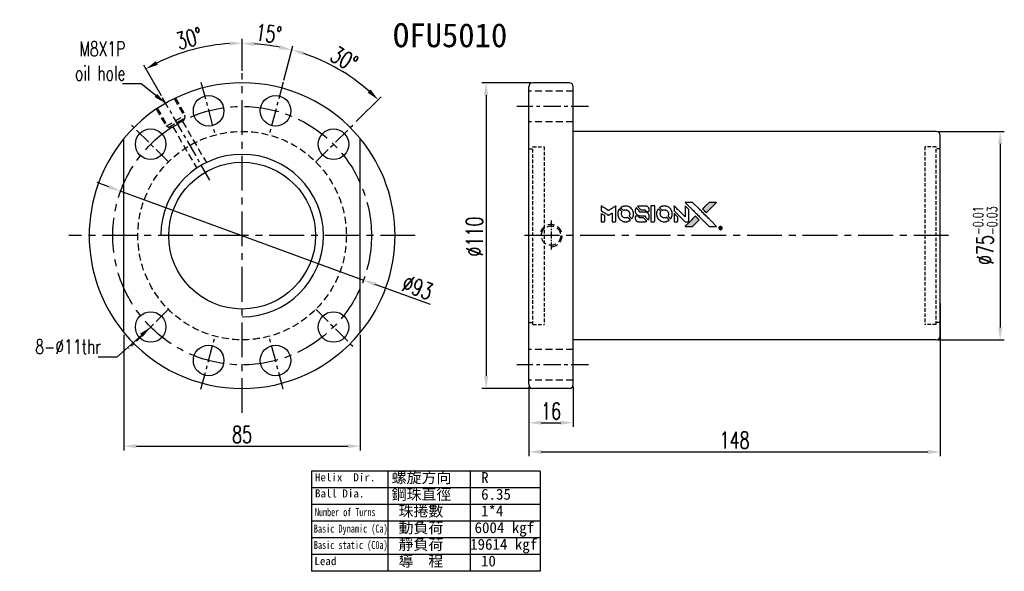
# Model space of a CAD drawing. Extents: x 903 to 1257, y 54 to 253.
import ezdxf
from ezdxf.enums import TextEntityAlignment as Align

# ---------------------------------------------------------------- set-up
doc = ezdxf.new("R2010")
doc.units = 0
doc.header["$MEASUREMENT"] = 0
for name, pattern in [('CENTER', [2, 1.25, -0.25, 0.25, -0.25]), ('DASHED', [0.75, 0.5, -0.25]), ('HIDDEN', [0.375, 0.25, -0.125])]:
    doc.linetypes.add(name, pattern=pattern)
doc.layers.get('0').update_dxf_attribs({"linetype": 'CONTINUOUS'})
for name, color, linetype in [('CHA', 2, 'CONTINUOUS'), ('CL', 1, 'CENTER'), ('DIM', 4, 'CONTINUOUS'), ('HID', 2, 'HIDDEN'), ('OUT', 3, 'CONTINUOUS')]:
    doc.layers.add(name, color=color, linetype=linetype)
doc.styles.add('CHN', font='SIMPLEX.shx', dxfattribs={"width": 0.7, "bigfont": 'CHINESET.shx'})
doc.styles.add('DIM-7', font='SIMPLEX.shx', dxfattribs={"width": 0.7, "bigfont": 'chineset.shx'})
doc.styles.add('T', font='kaiu.ttf')
doc.dimstyles.new('CNS', dxfattribs={"dimscale": 0, "dimtxt": 4, "dimasz": 3, "dimexe": 1, "dimexo": 0.5, "dimgap": 1, "dimtad": 1, "dimdsep": 46, "dimtxsty": 'CHN', "dimcen": 0.09, "dimclrd": 256, "dimclre": 256, "dimclrt": 256, "dimadec": 0, "dimazin": 0, "dimtp": 1, "dimtm": 1, "dimtfac": 0.6, "dimtix": 1, "dimtmove": 2, "dimatfit": 3, "dimfxl": 1, "dimtvp": 0.85, "dimtolj": 1, "dimarcsym": 0})

# ---------------------------------------------------------------- blocks, each defined once
blk = doc.blocks.new('*D12')
at = {"layer": 'DIM', "color": 0, "lineweight": -2, "transparency": 16777216}
for p, q in [((1233.33, 212.32), (1257.11, 212.32)), ((1255.61, 207.82), (1255.61, 141.82)), ((1233.33, 137.32), (1257.11, 137.32))]:
    blk.add_line(p, q, dxfattribs=at)
at = {"layer": 'DIM', "color": 0, "transparency": 16777216}
for points in [[(1254.86, 207.82), (1256.36, 207.82), (1255.61, 212.32)], [(1254.86, 141.82), (1256.36, 141.82), (1255.61, 137.32)]]:
    blk.add_solid(points, dxfattribs=at)
at = {"layer": 'DIM', "color": 0, "transparency": 16777216, "insert": (1250.21, 174.82), "char_height": 6, "attachment_point": 5, "rotation": 90, "style": 'CHN'}
blk.add_mtext('\\A1;%%C75{\\H3.600000;\\S-0.01^ -0.03;}', dxfattribs=at)
blk = doc.blocks.new('*D13')
at = {"layer": 'DIM', "color": 0, "lineweight": -2, "transparency": 16777216}
for p, q in [((997.97, 230.79), (1001.27, 243.11)), ((1024.01, 215.86), (1032.97, 224.81))]:
    blk.add_line(p, q, dxfattribs=at)
blk.add_arc((982.97, 174.82), 69.2, 48.7264, 71.2736, dxfattribs=at)
at = {"layer": 'DIM', "color": 0, "transparency": 16777216}
for points in [[(1004.97, 239.64), (1005.41, 241.08), (1000.89, 241.66)], [(1029.14, 227.38), (1028.11, 226.28), (1031.91, 223.75)]]:
    blk.add_solid(points, dxfattribs=at)
at = {"layer": 'DIM', "color": 0, "transparency": 16777216, "insert": (1019.68, 238.39), "char_height": 6, "attachment_point": 5, "rotation": 330, "style": 'CHN'}
blk.add_mtext('\\A1;30°', dxfattribs=at)
blk = doc.blocks.new('*D14')
at = {"layer": 'DIM', "color": 0, "lineweight": -2, "transparency": 16777216}
for p, q in [((935.08, 192.35), (930.85, 193.89)), ((939.31, 190.8), (1026.64, 158.84)), ((1050.75, 150.01), (1030.87, 157.29))]:
    blk.add_line(p, q, dxfattribs=at)
at = {"layer": 'DIM', "color": 0, "transparency": 16777216}
for points in [[(935.34, 193.05), (934.82, 191.64), (939.31, 190.8)], [(1031.13, 158), (1030.61, 156.59), (1026.64, 158.84)]]:
    blk.add_solid(points, dxfattribs=at)
at = {"layer": 'DIM', "color": 0, "transparency": 16777216, "insert": (1046.09, 156.19), "char_height": 6, "attachment_point": 5, "rotation": 339.8986, "style": 'CHN'}
blk.add_mtext('\\A1;∅93', dxfattribs=at)
blk = doc.blocks.new('*D15')
at = {"layer": 'DIM', "color": 0, "lineweight": -2, "transparency": 16777216}
for p, q in [((982.97, 234.06), (982.97, 245.59)), ((953.95, 225.08), (947.59, 236.11))]:
    blk.add_line(p, q, dxfattribs=at)
blk.add_arc((982.97, 174.82), 69.27, 93.7226, 116.2774, dxfattribs=at)
at = {"layer": 'DIM', "color": 0, "transparency": 16777216}
for points in [[(978.45, 244.7), (978.5, 243.2), (982.97, 244.09)], [(952.66, 236.27), (951.95, 237.59), (948.34, 234.81)]]:
    blk.add_solid(points, dxfattribs=at)
at = {"layer": 'DIM', "color": 0, "transparency": 16777216, "insert": (963.96, 245.79), "char_height": 6, "attachment_point": 5, "rotation": 15, "style": 'CHN'}
blk.add_mtext('\\A1;30°', dxfattribs=at)
blk = doc.blocks.new('*D16')
at = {"layer": 'DIM', "color": 0, "lineweight": -2, "transparency": 16777216}
for p, q in [((982.97, 234.06), (982.97, 245.44)), ((997.97, 230.79), (1001.25, 243.03))]:
    blk.add_line(p, q, dxfattribs=at)
blk.add_arc((982.97, 174.82), 69.12, 78.731, 86.269, dxfattribs=at)
at = {"layer": 'DIM', "color": 0, "transparency": 16777216}
for points in [[(987.45, 243.04), (987.5, 244.54), (982.97, 243.94)], [(996.65, 243.33), (996.31, 241.87), (1000.86, 241.58)]]:
    blk.add_solid(points, dxfattribs=at)
at = {"layer": 'DIM', "color": 0, "transparency": 16777216, "insert": (992.54, 247.51), "char_height": 6, "attachment_point": 5, "rotation": 352.5, "style": 'CHN'}
blk.add_mtext('\\A1;15°', dxfattribs=at)
blk = doc.blocks.new('*D17')
at = {"layer": 'DIM', "color": 0, "lineweight": -2, "transparency": 16777216}
for p, q in [((1234.08, 150.34), (1234.08, 95.51)), ((1086.08, 120.07), (1086.08, 95.51)), ((1090.58, 97.01), (1229.58, 97.01))]:
    blk.add_line(p, q, dxfattribs=at)
at = {"layer": 'DIM', "color": 0, "transparency": 16777216}
for points in [[(1090.58, 97.76), (1090.58, 96.26), (1086.08, 97.01)], [(1229.58, 97.76), (1229.58, 96.26), (1234.08, 97.01)]]:
    blk.add_solid(points, dxfattribs=at)
at = {"layer": 'DIM', "color": 0, "transparency": 16777216, "insert": (1160.08, 101.21), "char_height": 6, "attachment_point": 5, "style": 'CHN'}
blk.add_mtext('\\A1;148', dxfattribs=at)
blk = doc.blocks.new('*D18')
at = {"layer": 'DIM', "color": 0, "lineweight": -2, "transparency": 16777216}
for p, q in [((1086.08, 120.57), (1086.08, 105.99)), ((1102.08, 120.57), (1102.08, 105.99)), ((1090.58, 107.49), (1097.58, 107.49))]:
    blk.add_line(p, q, dxfattribs=at)
at = {"layer": 'DIM', "color": 0, "transparency": 16777216}
for points in [[(1090.58, 108.24), (1090.58, 106.74), (1086.08, 107.49)], [(1097.58, 108.24), (1097.58, 106.74), (1102.08, 107.49)]]:
    blk.add_solid(points, dxfattribs=at)
at = {"layer": 'DIM', "color": 0, "transparency": 16777216, "insert": (1094.08, 111.69), "char_height": 6, "attachment_point": 5, "style": 'CHN'}
blk.add_mtext('\\A1;16', dxfattribs=at)
blk = doc.blocks.new('*D19')
at = {"layer": 'DIM', "color": 0, "lineweight": -2, "transparency": 16777216}
for p, q in [((1086.83, 229.82), (1069.24, 229.82)), ((1070.74, 225.32), (1070.74, 124.32)), ((1086.83, 119.82), (1069.24, 119.82))]:
    blk.add_line(p, q, dxfattribs=at)
at = {"layer": 'DIM', "color": 0, "transparency": 16777216}
for points in [[(1069.99, 225.32), (1071.49, 225.32), (1070.74, 229.82)], [(1069.99, 124.32), (1071.49, 124.32), (1070.74, 119.82)]]:
    blk.add_solid(points, dxfattribs=at)
at = {"layer": 'DIM', "color": 0, "transparency": 16777216, "insert": (1066.54, 174.47), "char_height": 6, "attachment_point": 5, "rotation": 90, "style": 'CHN'}
blk.add_mtext('\\A1;%%c110', dxfattribs=at)
blk = doc.blocks.new('*D20')
at = {"layer": 'DIM', "color": 0, "lineweight": -2, "transparency": 16777216}
for p, q in [((940.47, 139.16), (940.47, 97.56)), ((1025.47, 139.16), (1025.47, 97.56)), ((944.97, 99.06), (1020.97, 99.06))]:
    blk.add_line(p, q, dxfattribs=at)
at = {"layer": 'DIM', "color": 0, "transparency": 16777216}
for points in [[(944.97, 99.81), (944.97, 98.31), (940.47, 99.06)], [(1020.97, 99.81), (1020.97, 98.31), (1025.47, 99.06)]]:
    blk.add_solid(points, dxfattribs=at)
at = {"layer": 'DIM', "color": 0, "transparency": 16777216, "insert": (982.97, 103.26), "char_height": 6, "attachment_point": 5, "style": 'CHN'}
blk.add_mtext('\\A1;85', dxfattribs=at)

msp = doc.modelspace()

# ---------------------------------------------------------------- hatches: boundary and pattern name
at = {"linetype": 'Continuous'}
h = msp.add_hatch(color=256, dxfattribs=at)
h.dxf.hatch_style = 1
h.paths.add_polyline_path([(1153.615, 186.789), (1152.273, 186.789), (1150.932, 186.788), (1149.775, 185.624, 0.000288), (1149.332, 185.177, 0.000479), (1148.959, 184.8, 0.000013), (1148.621, 184.458, 0.197177), (1148.619, 184.453, 0.1112764), (1148.62, 184.45, 0.0015954), (1149.029, 184.036, 0.0005055), (1149.284, 183.781), (1149.949, 183.116), (1151.782, 184.953)])
h.paths.add_polyline_path([(1146.157, 179.33), (1147.332, 180.505), (1146.666, 181.172, 0.000476), (1146.41, 181.428, 0.0015067), (1145.995, 181.838, 0.2256647), (1145.989, 181.838, 0.0011115), (1145.429, 181.279, 0.0003511), (1145.081, 180.931, 0.000108), (1143.612, 179.456, 0.0006916), (1142.87, 178.708, 0.0000771), (1142.357, 178.19, 0.1975269), (1142.349, 178.171, 0.2961744), (1142.354, 178.163, 0.0041949), (1143.012, 178.156, 0.0005293), (1143.666, 178.156), (1144.983, 178.156)])

# ---------------------------------------------------------------- linework, layer by layer
for points in [[(1112.082, 184.638), (1112.082, 183.784), (1112.316, 183.641, -0.000297), (1112.459, 183.553, -0.000037), (1112.772, 183.361, -0.000043), (1113.144, 183.133, -0.000036), (1113.54, 182.89, 0.000044), (1113.928, 182.653, 0.000063), (1114.273, 182.441, 0.000035), (1114.564, 182.263, 0.0009), (1114.644, 182.214), (1114.757, 182.145), (1114.908, 182.237, 0.001175), (1114.994, 182.291, 0.000208), (1115.156, 182.391, 0.000225), (1115.346, 182.509, 0.000203), (1115.542, 182.632, -0.000711), (1115.729, 182.748, -0.001119), (1115.89, 182.847, -0.000263), (1116.031, 182.934, -0.04589), (1116.047, 182.942, -0.519312), (1116.061, 182.933, -0.001914), (1116.065, 182.704, -0.003124), (1116.068, 182.326, -0.000285), (1116.068, 181.385), (1116.068, 179.819), (1116.614, 179.819, 0.001727), (1117.006, 179.82, 0.025279), (1117.143, 179.828, 0.073886), (1117.224, 179.849, 0.07426), (1117.295, 179.893, 0.03264), (1117.313, 179.91, 0.01784), (1117.333, 179.933, 0.017712), (1117.351, 179.959, 0.026854), (1117.366, 179.982), (1117.395, 180.037), (1117.398, 182.767), (1117.402, 185.498), (1117.372, 185.479, -0.004595), (1117.35, 185.465, -0.00016), (1117.267, 185.413, -0.000298), (1117.169, 185.352, -0.000208), (1117.058, 185.284, 0.000986), (1116.733, 185.081, 0.00025), (1116.205, 184.752, 0.000268), (1115.643, 184.399, 0.000436), (1115.166, 184.099, -0.002932), (1115.009, 184.001, -0.004718), (1114.874, 183.92, -0.001113), (1114.755, 183.851, -0.227179), (1114.742, 183.85, -0.045982), (1114.728, 183.856, -0.000145), (1114.569, 183.954, -0.000825), (1114.389, 184.065, -0.000517), (1114.178, 184.196, 0.000056), (1113.457, 184.644, 0.000289), (1113.058, 184.892, 0.000481), (1112.76, 185.076, 0.000418), (1112.448, 185.268), (1112.082, 185.493)], [(1118.607, 184.317, 0.064158), (1118.257, 183.661, 0.06356), (1118.083, 182.935, 0.064004), (1118.098, 182.194, 0.066747), (1118.3, 181.492, 0.04321), (1118.54, 181.053, 0.044737), (1118.85, 180.667, 0.044901), (1119.222, 180.344, 0.044184), (1119.648, 180.09, 0.026293), (1119.972, 179.954, 0.033344), (1120.283, 179.866, 0.033227), (1120.605, 179.819, 0.025815), (1120.959, 179.81, 0.023119), (1121.297, 179.834, 0.031044), (1121.599, 179.889, 0.031337), (1121.89, 179.98, 0.024258), (1122.194, 180.115, 0.015622), (1122.3, 180.172, 0.008495), (1122.428, 180.249, 0.008415), (1122.549, 180.328, 0.020814), (1122.634, 180.391), (1122.673, 180.422), (1122.266, 180.833, 0.002843), (1121.961, 181.138, 0.033917), (1121.835, 181.246, 0.087906), (1121.741, 181.294, 0.073302), (1121.629, 181.31, 0.022047), (1121.575, 181.308, 0.026465), (1121.525, 181.301, 0.022233), (1121.469, 181.287, 0.009985), (1121.396, 181.265, -0.039011), (1121.134, 181.199, -0.044398), (1120.876, 181.179, -0.045096), (1120.622, 181.205, -0.04265), (1120.372, 181.276, -0.071154), (1120.018, 181.47, -0.068827), (1119.729, 181.758, -0.068713), (1119.529, 182.113, -0.070507), (1119.434, 182.507, -0.028605), (1119.428, 182.676, -0.031418), (1119.442, 182.839, -0.031044), (1119.476, 183, -0.02668), (1119.531, 183.165, 0.038913), (1119.561, 183.263, 0.043732), (1119.574, 183.36, 0.047754), (1119.57, 183.449, 0.075756), (1119.547, 183.521, 0.07294), (1119.522, 183.559, 0.003456), (1119.418, 183.671, 0.005023), (1119.282, 183.814, 0.002422), (1119.106, 183.993, 0.000819), (1118.945, 184.154, 0.001349), (1118.809, 184.289, 0.0001), (1118.687, 184.41, 0.205335), (1118.682, 184.412, 0.219821), (1118.678, 184.41, 0.002494), (1118.657, 184.384, 0.007089), (1118.634, 184.353, 0.004494)], [(1120.602, 185.467, 0.024131), (1120.36, 185.43, 0.022344), (1120.115, 185.368, 0.021883), (1119.872, 185.284, 0.020884), (1119.634, 185.177, 0.010669), (1119.498, 185.106, 0.010389), (1119.365, 185.029, 0.010913), (1119.246, 184.953, 0.022227), (1119.157, 184.888), (1119.124, 184.861), (1119.553, 184.439, 0.002452), (1119.721, 184.276, 0.003628), (1119.869, 184.135, 0.001662), (1119.997, 184.016, 0.070159), (1120.028, 183.995, 0.047671), (1120.052, 183.985, 0.018624), (1120.088, 183.977, 0.017921), (1120.127, 183.97, 0.018804), (1120.167, 183.966, 0.018255), (1120.22, 183.966, 0.041312), (1120.261, 183.97, 0.037164), (1120.303, 183.981, 0.012342), (1120.362, 184.003, -0.015101), (1120.505, 184.056, -0.035998), (1120.615, 184.084, -0.033244), (1120.733, 184.097, -0.011249), (1120.906, 184.101, -0.004059), (1121.046, 184.1, -0.019693), (1121.126, 184.095, -0.027943), (1121.192, 184.085, -0.014411), (1121.273, 184.066, -0.033089), (1121.464, 184, -0.033887), (1121.644, 183.91, -0.034021), (1121.81, 183.797, -0.033942), (1121.958, 183.662, -0.02816), (1122.091, 183.508, -0.035032), (1122.195, 183.35, -0.035269), (1122.276, 183.181, -0.029196), (1122.338, 182.99, -0.037862), (1122.378, 182.771, -0.043657), (1122.382, 182.558, -0.043064), (1122.349, 182.346, -0.035184), (1122.278, 182.127, 0.033699), (1122.244, 182.023, 0.052815), (1122.231, 181.93, 0.059167), (1122.238, 181.844, 0.058972), (1122.265, 181.762, 0.059208), (1122.304, 181.699, 0.021125), (1122.374, 181.618, 0.008691), (1122.504, 181.486, 0.000851), (1122.823, 181.172, 0.001873), (1122.987, 181.012, 0.013884), (1123.067, 180.939, 0.022355), (1123.116, 180.9, 0.341453), (1123.136, 180.901, 0.073011), (1123.177, 180.946, 0.004587), (1123.274, 181.096, 0.00748), (1123.37, 181.251, 0.016837), (1123.437, 181.373, 0.028606), (1123.567, 181.668, 0.031352), (1123.658, 181.968, 0.031004), (1123.711, 182.279, 0.0268), (1123.729, 182.611, 0.026698), (1123.71, 182.962, 0.03002), (1123.654, 183.295, 0.030357), (1123.559, 183.617, 0.028554), (1123.424, 183.931, 0.062944), (1123.036, 184.513, 0.062206), (1122.513, 184.983, 0.062448), (1121.893, 185.309, 0.064355), (1121.218, 185.468, 0.017377), (1121.083, 185.477, 0.008369), (1120.91, 185.48, 0.008367), (1120.737, 185.476, 0.01757)], [(1124.657, 184.74, 0.023289), (1124.571, 184.605, 0.026845), (1124.502, 184.469, 0.026047), (1124.446, 184.322, 0.019751), (1124.4, 184.157, 0.013249), (1124.38, 184.063, 0.025169), (1124.37, 183.987, 0.016532), (1124.366, 183.892, 0.002937), (1124.365, 183.713, 0.003317), (1124.365, 183.554, 0.011808), (1124.369, 183.452, 0.01777), (1124.376, 183.375, 0.021476), (1124.389, 183.304, 0.04325), (1124.483, 183.003, 0.045753), (1124.625, 182.73, 0.04649), (1124.813, 182.49, 0.047672), (1125.04, 182.292, 0.025315), (1125.138, 182.229, 0.015208), (1125.26, 182.164, 0.01512), (1125.387, 182.105, 0.022488), (1125.502, 182.063, 0.027857), (1125.68, 182.016, 0.034138), (1125.851, 181.994, 0.014286), (1126.111, 181.985, 0.00124), (1126.774, 181.984, -0.00103), (1127.181, 181.983, -0.002552), (1127.479, 181.98, -0.001594), (1127.705, 181.976, -0.047676), (1127.762, 181.97, -0.085307), (1127.861, 181.93, -0.097789), (1127.935, 181.861, -0.085947), (1127.985, 181.761, -0.051339), (1128.009, 181.63, 0.014634), (1128.014, 181.585, 0.015028), (1128.022, 181.541, 0.014927), (1128.03, 181.504, 0.059415), (1128.039, 181.482, 0.070595), (1128.074, 181.434, 0.00028), (1128.543, 180.96, 0.000111), (1129.023, 180.474, 0.200239), (1129.044, 180.466, 0.268906), (1129.057, 180.473, 0.001866), (1129.123, 180.59, 0.007532), (1129.185, 180.703, 0.017818), (1129.226, 180.789, 0.013256), (1129.264, 180.884, 0.011636), (1129.3, 180.986, 0.011528), (1129.33, 181.089, 0.012303), (1129.356, 181.192, 0.0423), (1129.377, 181.353, 0.013657), (1129.382, 181.593, 0.013857), (1129.373, 181.836, 0.037428), (1129.35, 182.006, 0.014927), (1129.322, 182.12, 0.0122), (1129.285, 182.239, 0.012518), (1129.245, 182.351, 0.023062), (1129.206, 182.439, 0.065961), (1128.99, 182.758, 0.06055), (1128.693, 183.02, 0.059676), (1128.337, 183.207, 0.060497), (1127.948, 183.303, 0.025683), (1127.865, 183.309, 0.001528), (1127.614, 183.313, 0.002124), (1127.296, 183.316, 0.001173), (1126.908, 183.317, -0.000809), (1126.229, 183.318, -0.017164), (1126.028, 183.326, -0.063931), (1125.922, 183.347, -0.108429), (1125.845, 183.393, -0.052941), (1125.801, 183.445, -0.063675), (1125.772, 183.501, -0.050562), (1125.754, 183.573, -0.020337), (1125.744, 183.673, 0.009897), (1125.739, 183.735, 0.016482), (1125.732, 183.787, 0.019019), (1125.723, 183.827, 0.06043), (1125.714, 183.853, 0.076267), (1125.67, 183.913, 0.00054), (1125.226, 184.351, 0.000307), (1124.772, 184.8, 0.142594), (1124.735, 184.819, 0.232419), (1124.725, 184.816, 0.022995), (1124.705, 184.798, 0.024627), (1124.682, 184.772, 0.015407)], [(1125.895, 185.472, 0.018538), (1125.81, 185.462, 0.010695), (1125.709, 185.442, 0.01068), (1125.607, 185.419, 0.017678), (1125.523, 185.394, 0.013849), (1125.428, 185.359, 0.011814), (1125.329, 185.318, 0.004513), (1125.238, 185.276, 0.290035), (1125.229, 185.261, 0.196418), (1125.232, 185.254, 0.000124), (1125.395, 185.088, 0.001477), (1125.577, 184.904, 0.000898), (1125.793, 184.687), (1126.357, 184.123), (1127.064, 184.119, -0.001471), (1127.598, 184.115, -0.028714), (1127.762, 184.104, -0.097073), (1127.854, 184.073, -0.084199), (1127.933, 184.009, -0.042698), (1127.97, 183.958, -0.053912), (1127.995, 183.906, -0.051004), (1128.009, 183.846, -0.032967), (1128.014, 183.776, 0.00807), (1128.015, 183.74, 0.003023), (1128.017, 183.69, 0.002994), (1128.019, 183.634, 0.003629), (1128.023, 183.583), (1128.031, 183.462), (1128.572, 183.462, 0.001618), (1128.83, 183.463, 0.005206), (1129.001, 183.466, 0.00535), (1129.121, 183.47, 0.060675), (1129.167, 183.478, 0.048484), (1129.193, 183.489, 0.02389), (1129.224, 183.507, 0.022812), (1129.255, 183.529, 0.02462), (1129.283, 183.554, 0.061781), (1129.338, 183.622, 0.080179), (1129.369, 183.696, 0.048561), (1129.383, 183.802, 0.010021), (1129.387, 183.989, 0.016602), (1129.378, 184.241, 0.031409), (1129.352, 184.443, 0.036474), (1129.305, 184.618, 0.03439), (1129.231, 184.788, 0.065928), (1129.045, 185.056, 0.069066), (1128.798, 185.261, 0.065697), (1128.493, 185.399, 0.051559), (1128.137, 185.468, 0.020904), (1127.946, 185.476, 0.000451), (1127.012, 185.479, 0.000419), (1126.073, 185.48, 0.022759)], [(1130.037, 182.654), (1130.04, 179.825), (1130.595, 179.825), (1131.15, 179.825), (1131.215, 179.859, 0.071429), (1131.27, 179.898, 0.054799), (1131.318, 179.954, 0.053585), (1131.353, 180.021, 0.060698), (1131.372, 180.091, 0.033975), (1131.38, 180.207, 0.000112), (1131.38, 181.645, 0.000726), (1131.378, 183.053, 0.001084), (1131.371, 184.284), (1131.363, 185.482), (1130.698, 185.482), (1130.034, 185.482)], [(1132.564, 184.312, 0.018008), (1132.484, 184.19, 0.009842), (1132.394, 184.035, 0.009807), (1132.31, 183.874, 0.015716), (1132.245, 183.733, 0.048467), (1132.085, 183.227, 0.045841), (1132.023, 182.69, 0.046006), (1132.059, 182.152, 0.049638), (1132.193, 181.645, 0.064819), (1132.543, 180.985, 0.06695), (1133.046, 180.444, 0.066691), (1133.677, 180.055, 0.063505), (1134.398, 179.836, 0.03135), (1134.582, 179.817, 0.010439), (1134.854, 179.812, 0.010391), (1135.125, 179.817, 0.032408), (1135.307, 179.837, 0.015696), (1135.521, 179.881, 0.018095), (1135.721, 179.936, 0.018551), (1135.913, 180.005, 0.018352), (1136.099, 180.087, 0.015568), (1136.222, 180.152, 0.009832), (1136.362, 180.235, 0.009795), (1136.493, 180.32, 0.023727), (1136.585, 180.389), (1136.622, 180.419), (1136.215, 180.832, 0.001528), (1135.985, 181.065, 0.010022), (1135.866, 181.178, 0.019586), (1135.79, 181.244, 0.061865), (1135.732, 181.279, 0.055054), (1135.645, 181.307, 0.061607), (1135.557, 181.314, 0.048725), (1135.455, 181.299, 0.020221), (1135.32, 181.26, -0.017722), (1135.176, 181.218, -0.02685), (1135.047, 181.192, -0.02759), (1134.919, 181.181, -0.020233), (1134.777, 181.182, -0.04793), (1134.505, 181.222, -0.048386), (1134.246, 181.312, -0.047866), (1134.007, 181.452, -0.044964), (1133.794, 181.638, -0.04333), (1133.615, 181.859, -0.050921), (1133.487, 182.097, -0.051473), (1133.412, 182.354, -0.0459), (1133.386, 182.63, -0.019014), (1133.392, 182.764, -0.024114), (1133.407, 182.887, -0.025081), (1133.433, 183.004, -0.023892), (1133.472, 183.119, 0.008624), (1133.505, 183.21, 0.026486), (1133.523, 183.273, 0.035074), (1133.532, 183.327, 0.02756), (1133.534, 183.386, 0.087163), (1133.515, 183.481, 0.073291), (1133.464, 183.57, 0.028074), (1133.352, 183.698, 0.002594), (1133.058, 183.996), (1132.637, 184.416)], [(1134.549, 185.467, 0.023681), (1134.314, 185.431, 0.022402), (1134.079, 185.372, 0.021929), (1133.846, 185.292, 0.020503), (1133.614, 185.189, 0.013745), (1133.483, 185.12, 0.009767), (1133.34, 185.036, 0.009658), (1133.209, 184.952, 0.027804), (1133.123, 184.887), (1133.091, 184.86), (1133.506, 184.444, 0.002053), (1133.707, 184.245, 0.006738), (1133.842, 184.116, 0.007826), (1133.938, 184.029, 0.063909), (1133.986, 183.996, 0.061532), (1134.061, 183.97, 0.068674), (1134.136, 183.964, 0.052072), (1134.227, 183.978, 0.019648), (1134.349, 184.017, -0.018366), (1134.499, 184.064, -0.0288), (1134.63, 184.092, -0.029061), (1134.764, 184.105, -0.019155), (1134.918, 184.105, -0.053809), (1135.25, 184.056, -0.058833), (1135.554, 183.938, -0.058566), (1135.823, 183.751, -0.052525), (1136.052, 183.501, -0.044733), (1136.182, 183.289, -0.040573), (1136.277, 183.051, -0.041123), (1136.331, 182.803, -0.04951), (1136.339, 182.565, -0.017369), (1136.328, 182.454, -0.024255), (1136.309, 182.356, -0.023787), (1136.281, 182.258, -0.015798), (1136.24, 182.149, 0.010631), (1136.214, 182.08, 0.033653), (1136.2, 182.032, 0.037806), (1136.194, 181.986, 0.016307), (1136.192, 181.924, 0.068179), (1136.209, 181.804, 0.095747), (1136.257, 181.708, 0.033418), (1136.371, 181.58, 0.002133), (1136.729, 181.228, 0.001452), (1136.932, 181.032, 0.012393), (1137.026, 180.947, 0.020479), (1137.082, 180.902, 0.344362), (1137.104, 180.903, 0.074287), (1137.148, 180.952, 0.005454), (1137.246, 181.104, 0.008391), (1137.343, 181.265, 0.017097), (1137.413, 181.395, 0.027375), (1137.527, 181.664, 0.02835), (1137.61, 181.94, 0.027723), (1137.662, 182.23, 0.023913), (1137.686, 182.538, 0.027047), (1137.676, 182.908, 0.031685), (1137.626, 183.255, 0.032425), (1137.534, 183.587, 0.031013), (1137.399, 183.909, 0.037914), (1137.173, 184.289, 0.040153), (1136.895, 184.624, 0.039834), (1136.566, 184.912, 0.036173), (1136.185, 185.155, 0.040752), (1135.811, 185.319, 0.035885), (1135.399, 185.428, 0.035491), (1134.971, 185.479, 0.037615)], [(1138.35, 184.651), (1138.35, 183.792), (1140.34, 181.806), (1142.329, 179.819), (1142.884, 179.822, 0.0008), (1143.24, 179.825, 0.010795), (1143.371, 179.829, 0.030495), (1143.442, 179.837, 0.080372), (1143.491, 179.854, 0.03816), (1143.538, 179.884, 0.041799), (1143.579, 179.921, 0.042486), (1143.613, 179.963, 0.042078), (1143.639, 180.01, 0.099276), (1143.654, 180.078, 0.003302), (1143.658, 180.354, 0.002586), (1143.66, 180.837, 0.000204), (1143.658, 182.122), (1143.654, 184.181), (1142.992, 184.841), (1142.329, 185.501), (1142.323, 183.523), (1142.316, 181.544), (1140.369, 183.501, 0.000253), (1139.62, 184.253, 0.000412), (1138.984, 184.891, 0.000041), (1138.413, 185.461, 0.041338), (1138.386, 185.484), (1138.35, 185.51)], [(1143.927, 185.175, -0.000056), (1144.731, 184.37, -0.000021), (1145.857, 183.241, -0.000021), (1147.084, 182.011, -0.000025), (1148.234, 180.858), (1150.929, 178.156), (1152.265, 178.159), (1153.601, 178.162), (1151.8, 179.976, 0.000274), (1150.934, 180.847, 0.000123), (1149.794, 181.991, 0.000121), (1148.59, 183.199, 0.000165), (1147.502, 184.289), (1145.006, 186.788), (1143.661, 186.788), (1142.316, 186.788)], [(1149.775, 185.624, 0.000288), (1149.332, 185.177, 0.000479), (1148.959, 184.8, 0.000013), (1148.621, 184.458, 0.197177), (1148.619, 184.453, 0.197497), (1148.621, 184.448, 0.00004), (1148.815, 184.252, 0.000836), (1149.029, 184.036, 0.000505), (1149.284, 183.781), (1149.949, 183.116), (1151.782, 184.953), (1153.615, 186.789), (1152.273, 186.789), (1150.932, 186.788)], [(1112.082, 181.324), (1112.082, 179.819), (1112.63, 179.819, 0.000842), (1112.979, 179.819, 0.010591), (1113.11, 179.823, 0.028995), (1113.184, 179.83, 0.069543), (1113.237, 179.847, 0.051063), (1113.285, 179.876, 0.039932), (1113.331, 179.916, 0.039414), (1113.371, 179.964, 0.045845), (1113.4, 180.016, 0.094811), (1113.413, 180.068, 0.007124), (1113.418, 180.216, 0.004713), (1113.421, 180.468, 0.000534), (1113.421, 181.039), (1113.42, 182.016), (1113.282, 182.101, 0.000828), (1112.88, 182.349, 0.000879), (1112.485, 182.59, 0.000048), (1112.099, 182.825, 0.137596), (1112.088, 182.828, 0.413028), (1112.085, 182.826, 0.000016), (1112.083, 182.386, 0.000623), (1112.082, 181.901, 0.000374)], [(1124.582, 181.813, 0.065483), (1124.517, 181.78, 0.053271), (1124.458, 181.73, 0.052018), (1124.409, 181.668, 0.0556), (1124.375, 181.597, 0.036839), (1124.363, 181.552, 0.026922), (1124.356, 181.5, 0.016905), (1124.353, 181.428, 0.004317), (1124.352, 181.31, 0.016369), (1124.361, 181.066, 0.029936), (1124.387, 180.869, 0.03418), (1124.433, 180.695, 0.031327), (1124.503, 180.523, 0.046935), (1124.63, 180.313, 0.054053), (1124.789, 180.142, 0.053701), (1124.983, 180.007, 0.045364), (1125.211, 179.908, 0.032479), (1125.413, 179.855, 0.03386), (1125.618, 179.83, 0.013578), (1125.94, 179.821, 0.001155), (1126.767, 179.823, 0.000413), (1127.478, 179.826, 0.005008), (1127.75, 179.831, 0.013199), (1127.905, 179.839, 0.033956), (1128.015, 179.855, 0.013909), (1128.13, 179.883, 0.010864), (1128.253, 179.92, 0.010938), (1128.364, 179.959, 0.028702), (1128.442, 179.994), (1128.501, 180.023), (1127.931, 180.602), (1127.361, 181.18), (1126.694, 181.179, -0.001504), (1126.409, 181.18, -0.00328), (1126.19, 181.182, -0.001901), (1126.019, 181.186, -0.061333), (1125.978, 181.192, -0.063621), (1125.921, 181.217, -0.048633), (1125.865, 181.257, -0.046769), (1125.816, 181.308, -0.047961), (1125.777, 181.368, -0.02678), (1125.755, 181.419, -0.050957), (1125.743, 181.462, -0.029398), (1125.737, 181.52, -0.00401), (1125.733, 181.642), (1125.727, 181.838), (1125.191, 181.838, 0.001061), (1124.87, 181.837, 0.009147), (1124.727, 181.834, 0.020721), (1124.643, 181.827, 0.051619)], [(1138.35, 181.317), (1138.35, 179.818), (1138.908, 179.822), (1139.467, 179.825), (1139.532, 179.865, 0.03146), (1139.561, 179.886, 0.026444), (1139.59, 179.912, 0.026444), (1139.615, 179.94, 0.031457), (1139.636, 179.97), (1139.676, 180.035), (1139.68, 180.777), (1139.684, 181.519), (1139.027, 182.167, 0.000745), (1138.775, 182.416, 0.001228), (1138.56, 182.625, 0.000087), (1138.367, 182.812, 0.195134), (1138.36, 182.815, 0.412117), (1138.356, 182.811, 0.000048), (1138.353, 182.375, 0.00109), (1138.35, 181.891, 0.000653)], [(1145.081, 180.931, 0.000108), (1143.612, 179.456, 0.000692), (1142.869, 178.707, 0.000077), (1142.357, 178.19, 0.197527), (1142.349, 178.171, 0.410182), (1142.358, 178.163, 0.000493), (1142.632, 178.159, 0.002424), (1143.012, 178.156, 0.000529), (1143.666, 178.156), (1144.983, 178.156), (1146.157, 179.33), (1147.332, 180.505), (1146.666, 181.172, 0.000476), (1146.41, 181.427, 0.000789), (1146.193, 181.643, 0.000035), (1145.997, 181.837, 0.19758), (1145.992, 181.838, 0.198396), (1145.988, 181.837, 0.000019), (1145.722, 181.572, 0.000582), (1145.429, 181.279, 0.000351)], [(1154.893, 178.109, 0.082374), (1154.72, 178.03, 0.083404), (1154.583, 177.901, 0.082663), (1154.495, 177.732, 0.07897), (1154.465, 177.542, 0.084941), (1154.501, 177.329, 0.08953), (1154.606, 177.144, 0.090743), (1154.767, 177.01, 0.090193), (1154.966, 176.941, 0.10067), (1155.192, 176.951, 0.099454), (1155.396, 177.049, 0.097736), (1155.55, 177.22, 0.09365), (1155.63, 177.439, 0.07584), (1155.632, 177.607, 0.068415), (1155.584, 177.774, 0.068328), (1155.493, 177.923, 0.075277), (1155.368, 178.036, 0.059367), (1155.263, 178.089, 0.048986), (1155.14, 178.12, 0.048519), (1155.013, 178.127, 0.055347)], [(1154.81, 177.529), (1154.81, 177.192), (1154.849, 177.192), (1154.888, 177.192), (1154.892, 177.334), (1154.896, 177.476), (1154.978, 177.48), (1155.061, 177.484), (1155.118, 177.394, -0.003356), (1155.142, 177.356, -0.002757), (1155.168, 177.314, -0.002784), (1155.191, 177.276, -0.007382), (1155.206, 177.248, 0.019487), (1155.226, 177.216, 0.098302), (1155.241, 177.201, 0.116932), (1155.259, 177.194, 0.032798), (1155.289, 177.192), (1155.341, 177.192), (1155.304, 177.255, 0.005748), (1155.286, 177.285, 0.002522), (1155.262, 177.324, 0.002495), (1155.236, 177.366, 0.00334), (1155.211, 177.403), (1155.155, 177.489), (1155.201, 177.513, 0.066516), (1155.246, 177.544, 0.085926), (1155.276, 177.584, 0.082934), (1155.292, 177.632, 0.05747), (1155.295, 177.69, 0.023576), (1155.291, 177.725, 0.043538), (1155.284, 177.752, 0.050891), (1155.273, 177.774, 0.049897), (1155.258, 177.794, 0.067884), (1155.214, 177.831, 0.077412), (1155.164, 177.852, 0.049266), (1155.093, 177.862, 0.012208), (1154.975, 177.865), (1154.81, 177.865)], [(1155.171, 177.759, -0.120545), (1155.196, 177.727, -0.09136), (1155.207, 177.684, -0.087576), (1155.201, 177.639, -0.098026), (1155.181, 177.599, -0.079907), (1155.162, 177.582, -0.087697), (1155.138, 177.573, -0.041371), (1155.101, 177.567, -0.005557), (1155.022, 177.564), (1154.889, 177.559), (1154.889, 177.673), (1154.889, 177.786), (1155.013, 177.786, -0.007471), (1155.081, 177.785, -0.035301), (1155.12, 177.781, -0.060486), (1155.147, 177.773, -0.063546)]]:
    msp.add_lwpolyline(points, format="xyb", close=True)
at = {"layer": 'CL', "color": 7, "linetype": 'CENTER', "ltscale": 10}
for p, q in [((982.974, 111.052), (982.974, 233.315)), ((1045.267, 174.819), (920.645, 174.819)), ((1237.082, 174.819), (1082.106, 174.819))]:
    msp.add_line(p, q, dxfattribs=at)
at = {"layer": 'CL', "color": 7, "linetype": 'CENTER', "ltscale": 5}
for p, q in [((968.171, 230.064), (973.268, 211.041)), ((997.777, 230.064), (992.68, 211.041)), ((971.43, 194.813), (954.329, 224.434)), ((1107.582, 221.319), (1081.783, 221.319)), ((956.457, 201.335), (942.463, 215.329)), ((1009.49, 201.335), (1023.484, 215.329)), ((956.457, 148.302), (942.22, 134.065)), ((1009.49, 148.302), (1023.455, 134.338)), ((968.171, 119.573), (973.268, 138.597)), ((997.777, 119.573), (992.68, 138.597)), ((1107.582, 128.319), (1081.783, 128.319))]:
    msp.add_line(p, q, dxfattribs=at)
at = {"layer": 'CL', "color": 7, "ltscale": 2}
msp.add_line((1094.082, 180.319), (1094.082, 169.319), dxfattribs=at)
at = {"layer": 'CL', "color": 7, "linetype": 'CENTER', "ltscale": 10}
msp.add_circle((982.974, 174.819), 46.5, dxfattribs=at)
at = {"layer": 'DIM', "color": 7}
for p, q in [((1090.128, 90.062), (1007.995, 90.062)), ((1007.995, 90.062), (1007.995, 54.034)), ((1035.373, 90.062), (1035.373, 54.034)), ((1065.001, 90.062), (1065.001, 54.034)), ((1090.128, 90.062), (1090.128, 54.034)), ((1090.128, 84.058), (1007.995, 84.058)), ((1090.128, 78.053), (1007.995, 78.053)), ((1090.128, 72.048), (1007.995, 72.048)), ((1090.128, 66.043), (1007.995, 66.043)), ((1090.128, 60.038), (1007.995, 60.038)), ((1090.128, 54.034), (1007.995, 54.034))]:
    msp.add_line(p, q, dxfattribs=at)
at = {"layer": 'HID', "color": 7, "ltscale": 10}
for p, q in [((1102.082, 226.819), (1086.082, 226.819)), ((1102.082, 215.819), (1086.082, 215.819)), ((1102.082, 133.819), (1086.082, 133.819)), ((1102.082, 122.819), (1086.082, 122.819))]:
    msp.add_line(p, q, dxfattribs=at)
at = {"layer": 'HID', "color": 7, "linetype": 'DASHED', "ltscale": 5}
for p, q in [((958.505, 224.2), (962.505, 217.272)), ((958.938, 224.45), (962.538, 218.215)), ((952.01, 220.45), (955.61, 214.215)), ((952.443, 220.7), (956.443, 213.772)), ((955.61, 214.215), (962.538, 218.215)), ((956.443, 213.772), (962.505, 217.272)), ((962.418, 217.222), (961.556, 215.916)), ((956.529, 213.822), (958.092, 213.916)), ((958.092, 213.916), (961.556, 215.916)), ((958.092, 213.916), (966.651, 199.091)), ((961.556, 215.916), (970.115, 201.091))]:
    msp.add_line(p, q, dxfattribs=at)
at = {"layer": 'HID', "color": 7, "ltscale": 5}
for p, q in [((1086.082, 206.069), (1087.582, 206.069)), ((1087.582, 142.819), (1087.582, 206.819)), ((1087.582, 206.819), (1091.582, 206.819)), ((1091.582, 206.819), (1091.582, 142.819)), ((1228.582, 206.819), (1228.582, 142.819)), ((1232.582, 206.819), (1228.582, 206.819)), ((1232.582, 142.819), (1232.582, 206.819)), ((1234.082, 206.069), (1232.582, 206.069)), ((1086.082, 143.569), (1087.582, 143.569)), ((1087.582, 142.819), (1091.582, 142.819)), ((1232.582, 142.819), (1228.582, 142.819)), ((1234.082, 143.569), (1232.582, 143.569))]:
    msp.add_line(p, q, dxfattribs=at)
at = {"layer": 'HID', "color": 7, "linetype": 'DASHED', "ltscale": 5}
msp.add_circle((982.974, 174.819), 37.5, dxfattribs=at)
at = {"layer": 'HID', "color": 7, "ltscale": 10}
msp.add_circle((1094.082, 174.819), 3.5, dxfattribs=at)
msp.add_arc((1094.082, 174.819), 4, 270, 180, dxfattribs=at)
at = {"layer": 'OUT', "color": 7, "linetype": 'Continuous', "ltscale": 5}
for p, q in [((1086.082, 121.319), (1086.082, 228.319)), ((1100.582, 229.819), (1087.582, 229.819)), ((1102.082, 121.319), (1102.082, 228.319)), ((1232.582, 212.319), (1102.082, 212.319)), ((1234.082, 138.819), (1234.082, 210.819)), ((1232.582, 137.319), (1102.082, 137.319)), ((1100.582, 119.819), (1087.582, 119.819))]:
    msp.add_line(p, q, dxfattribs=at)
at = {"layer": 'OUT', "color": 7, "ltscale": 10}
for p, q in [((940.474, 139.908), (940.474, 209.729)), ((1025.474, 139.908), (1025.474, 209.729))]:
    msp.add_line(p, q, dxfattribs=at)
at = {"layer": 'OUT', "color": 7}
for centre in [(970.939, 219.734), (995.009, 219.734), (950.093, 207.699), (1015.854, 207.699), (950.093, 141.938), (1015.854, 141.938), (970.939, 129.903), (995.009, 129.903)]:
    msp.add_circle(centre, 5.5, dxfattribs=at)
at = {"layer": 'OUT', "color": 7, "linetype": 'Continuous', "ltscale": 5}
msp.add_circle((982.974, 174.819), 26.4, dxfattribs=at)
at = {"layer": 'OUT', "color": 7}
for start, end in [(39.40057, 140.59943), (140.59943, 219.40057), (320.59943, 39.40057), (219.40057, 320.59943)]:
    msp.add_arc((982.974, 174.819), 55, start, end, dxfattribs=at)
at = {"layer": 'OUT', "color": 7, "linetype": 'Continuous', "ltscale": 5}
for centre, radius, start, end in [((1087.582, 228.319), 1.5, 90, 180), ((1100.582, 228.319), 1.5, 0, 90), ((1232.582, 210.819), 1.5, 0, 90), ((982.974, 174.819), 29.25, 270, 180), ((1232.582, 138.819), 1.5, 270, 0), ((1087.582, 121.319), 1.5, 180, 270), ((1100.582, 121.319), 1.5, 270, 0)]:
    msp.add_arc(centre, radius, start, end, dxfattribs=at)

# ---------------------------------------------------------------- texts
at = {"layer": 'CHA', "color": 0, "style": 'T'}
msp.add_text('OFU5010', height=8.64, dxfattribs=at).set_placement((1057.793, 246.927), align=Align.MIDDLE)
at = {"layer": 'DIM', "color": 7, "style": 'T'}
for s, height, p in [('Helix  Dir.', 2.90304, (1009.187, 86.409)), ('螺旋方向', 3.9375, (1036.764, 85.8)), ('R', 3.938, (1068.952, 85.8)), ('Ball Dia.', 2.903, (1009.187, 80.611)), ('鋼珠直徑', 3.9375, (1036.764, 79.795)), ('6.35', 3.9375, (1068.952, 79.795)), ('珠捲數', 3.9375, (1039.264, 73.79)), ('1*4', 3.9375, (1068.892, 73.79)), ('動負荷', 3.9375, (1039.264, 67.785)), ('6004 kgf', 3.9375, (1066.584, 67.785)), ('靜負荷', 3.9375, (1039.264, 61.781)), ('19614 kgf', 3.9375, (1065.001, 61.781)), ('導  程', 3.9375, (1039.264, 55.776)), ('Lead', 2.903, (1008.98, 56.25)), ('10', 3.9375, (1068.892, 55.776))]:
    msp.add_text(s, height=height, dxfattribs=at).set_placement(p)
for s, width, p in [('Number of Turns', 0.7, (1009.187, 73.879)), ('Basic Dynamic (Ca)', 0.65, (1008.773, 67.947)), ('Basic static (C0a)', 0.65, (1008.773, 62.052))]:
    msp.add_text(s, height=2.90304, dxfattribs=dict(at, width=width)).set_placement(p)
at = {"layer": 'DIM', "color": 7, "char_height": 5.25, "attachment_point": 6}
for s, insert, style in [('\\A1;M8X1P\\Poil hole', (940.989, 237.649), 'CHN'), ('8-%%c11thr', (932.206, 134.875), 'DIM-7')]:
    msp.add_mtext(s, dxfattribs=dict(at, insert=insert, style=style))

# ---------------------------------------------------------------- dimensions: what is measured, and where the dimension line sits
at = {"layer": 'DIM', "color": 7}
for base, line1, line2, picture, middle in [((994.976, 242.886), ((997.777, 230.064), (992.007, 208.53)), ((982.974, 111.052), (982.974, 233.315)), '*D16', (992.544, 247.509)), ((970.945, 243.039), ((971.43, 194.813), (954.329, 224.434)), ((982.974, 111.052), (982.974, 233.315)), '*D15', (963.958, 245.788)), ((1022.667, 231.507), ((1009.49, 201.335), (1023.484, 215.329)), ((997.777, 230.064), (992.68, 211.041)), '*D13', (1019.676, 238.388))]:
    dim = msp.add_angular_dim_2l(base=base, line1=line1, line2=line2, dimstyle='CNS', override={"dimscale": 1.5, "dimgap": 0.8, "dimtad": 1, "dimclrd": 0, "dimclre": 0, "dimclrt": 0, "dimtmove": 1}, dxfattribs=at)
    dim.commit()
    dim.dimension.update_dxf_attribs({"geometry": picture, "text_midpoint": middle})
dim = msp.add_linear_dim(base=(1070.742, 119.819), p1=(1087.582, 229.819), p2=(1087.582, 119.819), angle=90, text='%%c<>', dimstyle='CNS', override={"dimscale": 1.5, "dimgap": 0.8, "dimtad": 1, "dimclrd": 0, "dimclre": 0, "dimclrt": 0, "dimtmove": 1}, dxfattribs=at)
dim.commit()
dim.dimension.update_dxf_attribs({"geometry": '*D19', "text_midpoint": (1070.742, 174.473), "dimtype": 160})
dim = msp.add_linear_dim(base=(1255.612, 137.319), p1=(1232.582, 212.319), p2=(1232.582, 137.319), angle=90, text='%%C<>', dimstyle='CNS', override={"dimscale": 1.5, "dimgap": 0.8, "dimtad": 1, "dimclrd": 0, "dimclre": 0, "dimclrt": 0, "dimtol": 1, "dimlim": 0, "dimtp": -0.01, "dimtm": 0.03, "dimtfac": 0.6, "dimtmove": 1}, dxfattribs=at)
dim.commit()
dim.dimension.update_dxf_attribs({"geometry": '*D12', "text_midpoint": (1250.212, 174.819)})
dim = msp.add_diameter_dim_2p(p1=(939.306, 190.8), p2=(1026.641, 158.838), dimstyle='CNS', override={"dimscale": 1.5, "dimgap": 0.8, "dimtad": 1, "dimclrd": 0, "dimclre": 4, "dimclrt": 0, "dimtmove": 1}, dxfattribs=at)
dim.commit()
dim.dimension.update_dxf_attribs({"geometry": '*D14', "text_midpoint": (1044.648, 152.248), "dimtype": 163})
for base, p1, p2, picture, middle in [((1234.082, 97.013), (1086.082, 120.819), (1234.082, 151.092), '*D17', (1160.082, 101.213)), ((1102.082, 107.487), (1086.082, 121.319), (1102.082, 121.319), '*D18', (1094.082, 111.687))]:
    dim = msp.add_linear_dim(base=base, p1=p1, p2=p2, dimstyle='CNS', override={"dimscale": 1.5, "dimgap": 0.8, "dimtad": 1, "dimclrd": 0, "dimclre": 0, "dimclrt": 0, "dimtmove": 1}, dxfattribs=at)
    dim.commit()
    dim.dimension.update_dxf_attribs({"geometry": picture, "text_midpoint": middle})
dim = msp.add_linear_dim(base=(1025.474, 99.064), p1=(940.474, 139.908), p2=(1025.474, 139.908), dimstyle='CNS', override={"dimscale": 1.5, "dimgap": 0.8, "dimtad": 1, "dimclrd": 0, "dimclre": 0, "dimclrt": 0, "dimtmove": 1}, dxfattribs=at)
dim.commit()
dim.dimension.update_dxf_attribs({"geometry": '*D20', "text_midpoint": (982.974, 99.064), "dimtype": 160})

# ---------------------------------------------------------------- leaders
at = {"layer": 'DIM', "color": 7, "annotation_type": 0, "has_hookline": 1, "hookline_direction": 1}
for points in [[(955.474, 222.45), (946.689, 229.449), (942.189, 229.449)], [(950.093, 141.938), (937.906, 131.05), (933.406, 131.05)]]:
    msp.add_leader(points, dimstyle='CNS', override={"dimscale": 1.5, "dimgap": 0.8, "dimtad": 1, "dimclrd": 0, "dimclre": 4, "dimtmove": 1}, dxfattribs=at)

doc.saveas('drawing.dxf')
